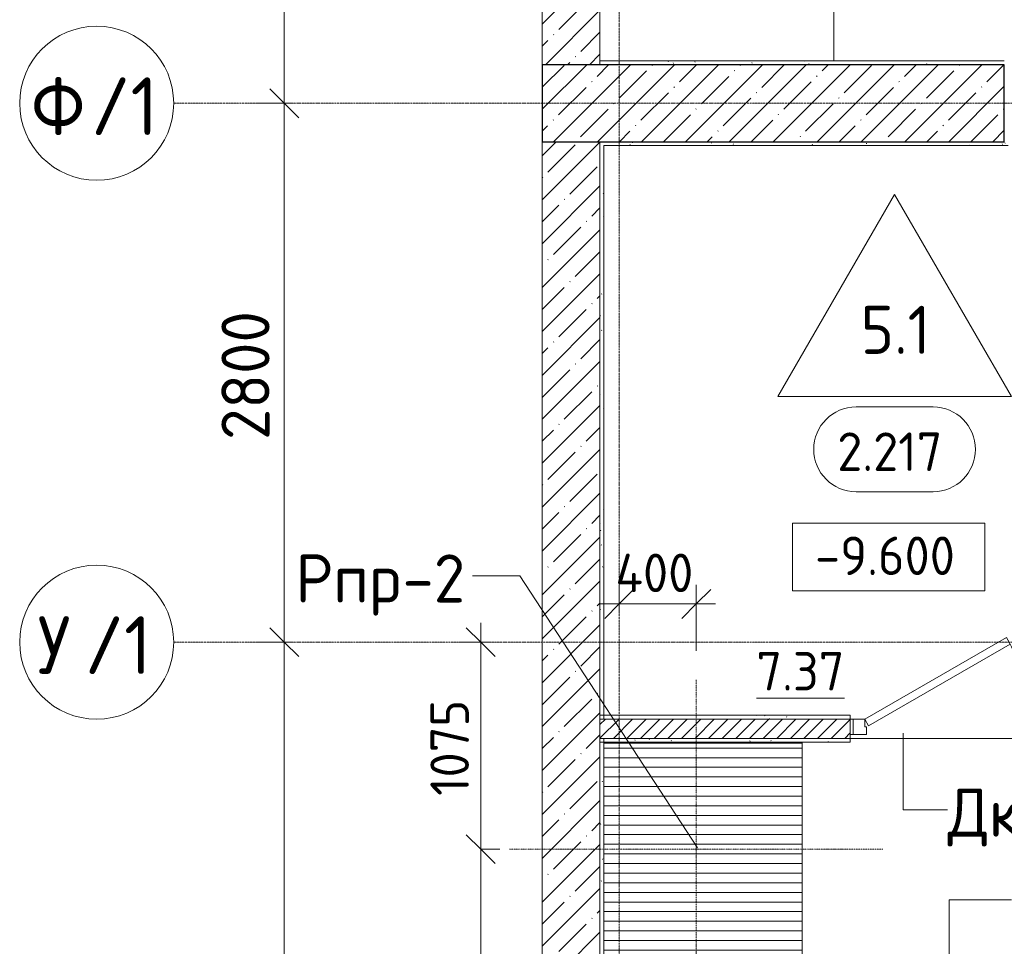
# Model space of a CAD drawing. Header units: millimetres. Extents: x -4136 to 63268, y -10605 to 130973.
# Tile 36 of 47: x -3114 to 2000, y 89470 to 94284. Entities that reach past the tile are written whole.
import ezdxf

# ---------------------------------------------------------------- set-up
doc = ezdxf.new("R2010")
doc.units = ezdxf.units.MM
doc.linetypes.add('4_ Штрихпунктир_ 10 х 2 мм', pattern=[14, 10, -2, 0, -2])
doc.linetypes.add('4_ Штрихпунктир_ 5 х 2 мм', pattern=[9, 5, -2, 0, -2])
for name, color, linetype, lineweight in [('A-ANNO-DIMS', 7, 'Continuous', 5), ('A-ANNO-DIMS-100', 7, 'Continuous', 5), ('A-AREA-IDEN', 7, 'Continuous', 5), ('A-DETL', 7, 'Continuous', 25), ('A-DOOR', 7, 'Continuous', 13), ('A-DOOR-FRAM', 7, 'Continuous', 13), ('A-DOOR-IDEN', 7, 'Continuous', 5), ('A-FLOR', 7, 'Continuous', 13), ('A-FLOR-IDEN', 7, 'Continuous', 5), ('A-WALL', 7, 'Continuous', 13), ('A-WALL-PATT', 7, 'Continuous', 13), ('C-PRKG', 7, 'Continuous', 13), ('G-ANNO-DIMS', 7, 'Continuous', 5), ('I-WALL', 7, 'Continuous', 13), ('M-EQPM', 7, 'Continuous', 13), ('M-EQPM-IDEN', 7, 'Continuous', 5), ('Q-SPCQ', 7, 'Continuous', 13), ('S-COLS', 7, 'Continuous', 25), ('S-GRID', 7, 'Continuous', 5), ('S-GRID-IDEN', 7, 'Continuous', 5)]:
    doc.layers.add(name, color=color, linetype=linetype, lineweight=lineweight)
doc.styles.add('GOST Common_1', font='GOST_Common.ttf', dxfattribs={"height": 300})
doc.styles.add('GOST Common_2', font='GOST_Common.ttf', dxfattribs={"height": 250})
doc.styles.add('GOST Common_3', font='GOST_Common.ttf', dxfattribs={"height": 200})
doc.dimstyles.new('2_5_мм', dxfattribs={"dimscale": 304.8, "dimtxt": 251.428749, "dimasz": 0.492126, "dimexe": 0.492126, "dimexo": 0.492126, "dimgap": 0, "dimtad": 1, "dimdec": 5, "dimrnd": 1e-05, "dimdsep": 46, "dimtxsty": 'GOST Common_2', "dimblk1": 'OBLIQUE', "dimblk2": 'OBLIQUE', "dimsah": 1, "dimcen": 0.09, "dimdle": 0.492126, "dimadec": 5, "dimazin": 2, "dimtfac": 1, "dimtdec": 4, "dimtix": 1, "dimtmove": 0, "dimatfit": 3, "dimfxl": 1, "dimtvp": 1, "dimtolj": 1, "dimtzin": 0, "dimarcsym": 2})
doc.dimstyles.new('2_мм', dxfattribs={"dimscale": 304.8, "dimtxt": 201.142999, "dimasz": 0.492126, "dimexe": 0.328084, "dimexo": 0.492126, "dimgap": 0, "dimtad": 1, "dimdec": 0, "dimdsep": 46, "dimtxsty": 'GOST Common_3', "dimblk1": 'OBLIQUE', "dimblk2": 'OBLIQUE', "dimsah": 1, "dimcen": 0.09, "dimdle": 0.328084, "dimadec": 5, "dimazin": 2, "dimtfac": 1, "dimtdec": 4, "dimtix": 1, "dimtmove": 0, "dimatfit": 3, "dimfxl": 1, "dimtvp": 1, "dimtolj": 1, "dimtzin": 0, "dimarcsym": 2})
pattern_1 = [(0, (0, 0), (203.2, 50.8), [3.353, -149.047, 3.353, -149.047, -812.8]), (0, (0, 0), (203.2, 50.8), [-304.8, 3.353, -301.447, 3.353, -149.047, -355.6]), (0, (0, 0), (203.2, 50.8), [-762, 3.353, -98.247, 3.353, -250.647]), (120, (76.2, 25.4), (-145.59409, 150.576362), [3.353, -149.047, 3.353, -149.047, -812.8]), (120, (76.2, 25.4), (-145.59409, 150.576362), [-304.8, 3.353, -301.447, 3.353, -149.047, -355.6]), (120, (76.2, 25.4), (-145.59409, 150.576362), [-762, 3.353, -98.247, 3.353, -250.647]), (240, (101.6, 127), (-57.60591, -201.376362), [3.353, -149.047, 3.353, -149.047, -812.8]), (240, (101.6, 127), (-57.60591, -201.376362), [-304.8, 3.353, -301.447, 3.353, -149.047, -355.6]), (240, (101.6, 127), (-57.60591, -201.376362), [-762, 3.353, -98.247, 3.353, -250.647])]
pattern_2 = [(45, (0, 0), (-114.04925, 114.04925), []), (45, (114.05, 0), (-114.04925, 114.04925), [201.612, -40.322, 3.353, -36.97])]

# ---------------------------------------------------------------- blocks, each defined once
blk = doc.blocks.new('Наметкина 10_РД_АР_П_Отделка_R21_rvt-1--02_Подвал_МП_часть А')
at = {"layer": 'A-WALL-PATT', "lineweight": 5}
h = blk.add_hatch(dxfattribs=at)
h.set_pattern_fill('FP_16', color=256, style=0, pattern_type=2)
h.set_pattern_definition(pattern_1)
h.paths.add_polyline_path([(2000, 94050), (2000, 94070), (-100, 94070), (-100, 94050)])
h = blk.add_hatch(dxfattribs=at)
h.set_pattern_fill('FP_16', color=256, style=0, pattern_type=2)
h.set_pattern_definition(pattern_1)
h.paths.add_polyline_path([(2000, 93630), (2020, 93630), (2020, 93850), (2000, 93850), (2000, 93650)])
h = blk.add_hatch(dxfattribs=at)
h.set_pattern_fill('FP_16', color=256, style=0, pattern_type=2)
h.set_pattern_definition(pattern_1)
h.paths.add_polyline_path([(2000, 93630), (2000, 93650), (-100, 93650), (-100, 93630), (-80, 93630)])
h = blk.add_hatch(dxfattribs=at)
h.set_pattern_fill('FP_16', color=256, style=0, pattern_type=2)
h.set_pattern_definition(pattern_1)
h.paths.add_polyline_path([(-80, 90670), (-80, 93630), (-100, 93630), (-100, 90670)])
h = blk.add_hatch(dxfattribs=at)
h.set_pattern_fill('FP_16', color=256, style=0, pattern_type=2)
h.set_pattern_definition(pattern_1)
h.paths.add_polyline_path([(2200, 90650), (2380, 90650), (2380, 90670), (2200, 90670)])
h.paths.add_polyline_path([(1200, 90650), (1200, 90670), (-80, 90670), (-80, 90650), (1101.5, 90650)])
h = blk.add_hatch(dxfattribs=at)
h.set_pattern_fill('FP_16', color=256, style=0, pattern_type=2)
h.set_pattern_definition(pattern_1)
h.paths.add_polyline_path([(-80, 89420), (-80, 90550), (-100, 90550), (-100, 89420)])
h = blk.add_hatch(dxfattribs=at)
h.set_pattern_fill('FP_16', color=256, style=0, pattern_type=2)
h.set_pattern_definition(pattern_1)
h.paths.add_polyline_path([(2450, 90530), (2450, 90550), (2200, 90550), (2200, 90530)])
h.paths.add_polyline_path([(1101.5, 90530), (1200, 90530), (1200, 90550), (-100, 90550), (-100, 90530)])
at = {"layer": 'A-WALL'}
for p, q in [((2000, 94070), (-100, 94070)), ((-100, 94070), (-100, 94050)), ((-100, 93650), (-100, 93630)), ((-100, 93630), (-100, 90670)), ((-80, 93630), (2000, 93630)), ((-80, 90670), (-80, 93630)), ((2000, 93630), (2020, 93630)), ((-100, 90670), (-80, 90670)), ((1200, 90670), (-80, 90670)), ((-80, 90670), (-80, 90650)), ((1200, 90650), (1200, 90670)), ((-80, 90650), (1200, 90650)), ((-100, 90550), (-100, 89420)), ((-80, 90550), (-100, 90550)), ((1200, 90550), (-100, 90550)), ((-100, 90550), (-100, 90530)), ((-100, 90530), (1200, 90530)), ((-80, 89420), (-80, 90550)), ((1200, 90530), (1200, 90550))]:
    blk.add_line(p, q, dxfattribs=at)
blk = doc.blocks.new('АР_Машиноместо - 4900x2400_М__5300х2500_-V27--02_Подвал_МП_часть А')
at = {"layer": 'C-PRKG'}
blk.add_line((0, 0), (0, -5280), dxfattribs=at)
blk = doc.blocks.new('АР_Дверь однопольная - 1000х2100h_850__Кладовая-4627048--02_Подвал_МП_часть А')
at = {"layer": 'A-DOOR'}
for p, q in [((311.1, 475), (-425, 50)), ((331.1, 440.4), (311.1, 475)), ((-405, 15.4), (331.1, 440.4)), ((-425, 50), (-405, 15.4))]:
    blk.add_line(p, q, dxfattribs=at)
at = {"layer": 'A-DOOR', "lineweight": 5}
blk.add_arc((-425, 50), 850, 360, 30, dxfattribs=at)
at = {"layer": 'A-DOOR-FRAM'}
for p, q in [((-485, 50), (-500, 50)), ((-425, 50), (-485, 50)), ((-485, 50), (-485, -30)), ((-425, 10), (-425, 50)), ((-415, 10), (-425, 10)), ((-415, -30), (-415, 10)), ((425, 10), (415, 10)), ((415, 10), (415, -30)), ((485, 50), (425, 50)), ((425, 50), (425, 10)), ((485, -30), (485, 50)), ((485, 50), (500, 50)), ((-485, -30), (-500, -30)), ((-485, -30), (-415, -30)), ((415, -30), (485, -30)), ((485, -30), (500, -30))]:
    blk.add_line(p, q, dxfattribs=at)
blk = doc.blocks.new('АР_Приямок - ПР-2_1050х1100-V31--02_Подвал_МП_часть А')
at = {"layer": 'M-EQPM', "lineweight": 5}
h = blk.add_hatch(dxfattribs=at)
h.set_pattern_fill('FP_13', color=256, style=0, pattern_type=2)
h.set_pattern_definition([(90, (0, 0), (-50, 3e-15), [])])
h.paths.add_polyline_path([(1100, 525), (0, 525), (0, -505), (1100, -505)])
at = {"layer": 'M-EQPM'}
for p, q in [((0, -505), (0, 525)), ((0, 525), (1100, 525)), ((1100, 525), (1100, -505))]:
    blk.add_line(p, q, dxfattribs=at)
at = {"layer": 'Q-SPCQ'}
for p, q in [((0, 525), (0, -505)), ((1100, -505), (1100, 525))]:
    blk.add_line(p, q, dxfattribs=at)
blk = doc.blocks.new('КР_Колонна_ЖБ_Прямоугольная - 400x2400h_B40-V34--02_Подвал_МП_часть А')
at = {"layer": 'S-COLS', "lineweight": 5}
h = blk.add_hatch(dxfattribs=at)
h.set_pattern_fill('FP_14', color=256, style=0, pattern_type=2)
h.set_pattern_definition([(315, (-93850, 800.04), (114.04925, 114.04925), []), (315, (-93850, 685.99), (114.04925, 114.04925), [201.613, -40.323, 3.353, -36.97])])
h.paths.add_polyline_path([(-200, 1200), (-200, -1200), (200, -1200), (200, 1200)])
at = {"layer": 'S-COLS'}
for p, q in [((200, 1200), (-200, 1200)), ((-200, 1200), (-200, -1200)), ((200, -1200), (200, 1200)), ((-200, -1200), (200, -1200))]:
    blk.add_line(p, q, dxfattribs=at)
blk = doc.blocks.new('Ось сетки - 8_0 мм-31302--02_Подвал_МП_часть А')
at = {"layer": 'S-GRID-IDEN'}
blk.add_circle((0, 0), 4, dxfattribs=at)
blk = doc.blocks.new('Марка помещения _Номер_ - 2 мм-68851--02_Подвал_МП_часть А')
at = {"layer": 'A-AREA-IDEN'}
for p, q in [((-2.027, 2.21), (1.973, 2.21)), ((-2.027, -2.19), (1.973, -2.19))]:
    blk.add_line(p, q, dxfattribs=at)
for centre, start, end in [((-2.027, 0.01), 90, 270), ((1.973, 0.01), 270, 90)]:
    blk.add_arc(centre, 2.2, start, end, dxfattribs=at)
blk = doc.blocks.new('DIMBLOCK102--02_Подвал_МП_часть А')
at = {"layer": 'A-ANNO-DIMS-100', "lineweight": 25}
for p, q in [((-1739.2, 91050), (-1814.2, 91125)), ((-1739.2, 91050), (-1664.2, 90975)), ((-1739.2, 86850), (-1814.2, 86925)), ((-1739.2, 86850), (-1664.2, 86775))]:
    blk.add_line(p, q, dxfattribs=at)
at = {"layer": 'A-ANNO-DIMS-100'}
for p, q in [((-1695.2, 91050), (-1889.2, 91050)), ((-1739.2, 86850), (-1739.2, 91050)), ((-1739.2, 91050), (-1695.2, 91050)), ((-1695.2, 86850), (-1889.2, 86850)), ((-1739.2, 86850), (-1695.2, 86850))]:
    blk.add_line(p, q, dxfattribs=at)
at = {"layer": 'A-ANNO-DIMS-100', "color": 0, "insert": (-2065.9, 88587.8), "char_height": 250, "width": 869.347, "attachment_point": 1, "rotation": 90, "line_spacing_factor": 1.022761, "style": 'GOST Common_2'}
blk.add_mtext('4200', dxfattribs=at)
blk = doc.blocks.new('_Oblique')
at = {"color": 0, "linetype": 'ByBlock', "lineweight": -2}
blk.add_line((-0.5, -0.5), (0.5, 0.5), dxfattribs=at)
blk = doc.blocks.new('DIMBLOCK103--02_Подвал_МП_часть А')
at = {"layer": 'A-ANNO-DIMS-100', "lineweight": 25}
for p, q in [((-1739.2, 93850), (-1814.2, 93925)), ((-1739.2, 93850), (-1664.2, 93775)), ((-1739.2, 91050), (-1814.2, 91125)), ((-1739.2, 91050), (-1664.2, 90975))]:
    blk.add_line(p, q, dxfattribs=at)
at = {"layer": 'A-ANNO-DIMS-100'}
for p, q in [((-1695.2, 93850), (-1889.2, 93850)), ((-1739.2, 91050), (-1739.2, 93850)), ((-1739.2, 93850), (-1695.2, 93850)), ((-1695.2, 91050), (-1889.2, 91050)), ((-1739.2, 91050), (-1695.2, 91050))]:
    blk.add_line(p, q, dxfattribs=at)
at = {"layer": 'A-ANNO-DIMS-100', "color": 0, "insert": (-2065.9, 92100.6), "char_height": 250, "width": 838.664, "attachment_point": 1, "rotation": 90, "line_spacing_factor": 1.022761, "style": 'GOST Common_2'}
blk.add_mtext('2800', dxfattribs=at)
blk = doc.blocks.new('DIMBLOCK104--02_Подвал_МП_часть А')
at = {"layer": 'A-ANNO-DIMS-100', "lineweight": 25}
for p, q in [((-1739.2, 99300), (-1814.2, 99375)), ((-1739.2, 99300), (-1664.2, 99225)), ((-1739.2, 93850), (-1814.2, 93925)), ((-1739.2, 93850), (-1664.2, 93775))]:
    blk.add_line(p, q, dxfattribs=at)
at = {"layer": 'A-ANNO-DIMS-100'}
for p, q in [((-1695.2, 99300), (-1889.2, 99300)), ((-1739.2, 93850), (-1739.2, 99300)), ((-1739.2, 99300), (-1695.2, 99300)), ((-1695.2, 93850), (-1889.2, 93850)), ((-1739.2, 93850), (-1695.2, 93850))]:
    blk.add_line(p, q, dxfattribs=at)
at = {"layer": 'A-ANNO-DIMS-100', "color": 0, "insert": (-2065.9, 96212.8), "char_height": 250, "width": 869.347, "attachment_point": 1, "rotation": 90, "line_spacing_factor": 1.022761, "style": 'GOST Common_2'}
blk.add_mtext('5450', dxfattribs=at)
blk = doc.blocks.new('DIMBLOCK177--02_Подвал_МП_часть А')
at = {"layer": 'A-ANNO-DIMS-100'}
for p, q in [((0, 91204.8), (0, 91348.7)), ((400, 91005), (400, 91348.7)), ((-100, 91248.7), (500, 91248.7)), ((0, 91248.7), (0, 91204.8)), ((400, 91248.7), (400, 91005))]:
    blk.add_line(p, q, dxfattribs=at)
at = {"layer": 'A-ANNO-DIMS-100', "lineweight": 25}
for p, q in [((0, 91248.7), (75, 91323.7)), ((400, 91248.7), (475, 91323.7)), ((0, 91248.7), (-75, 91173.7)), ((400, 91248.7), (325, 91173.7))]:
    blk.add_line(p, q, dxfattribs=at)
at = {"layer": 'A-ANNO-DIMS-100', "color": 0, "insert": (-19.9, 91510.1), "char_height": 200, "width": 527.745, "attachment_point": 1, "line_spacing_factor": 1.022761, "style": 'GOST Common_3'}
blk.add_mtext('400', dxfattribs=at)
blk = doc.blocks.new('DIMBLOCK178--02_Подвал_МП_часть А')
at = {"layer": 'A-ANNO-DIMS-100', "lineweight": 25}
for p, q in [((-719.2, 89975), (-794.2, 90050)), ((-719.2, 89975), (-644.2, 89900)), ((-719.2, 86850), (-794.2, 86925)), ((-719.2, 86850), (-644.2, 86775))]:
    blk.add_line(p, q, dxfattribs=at)
at = {"layer": 'A-ANNO-DIMS-100'}
for p, q in [((-720, 89975), (-619.2, 89975)), ((-719.2, 89975), (-720, 89975)), ((-719.2, 86750), (-719.2, 89975)), ((-675.2, 86850), (-819.2, 86850)), ((-719.2, 86850), (-675.2, 86850))]:
    blk.add_line(p, q, dxfattribs=at)
at = {"layer": 'A-ANNO-DIMS-100', "color": 0, "insert": (-980.5, 88151.7), "char_height": 200, "width": 625.93, "attachment_point": 1, "rotation": 90, "line_spacing_factor": 1.022761, "style": 'GOST Common_3'}
blk.add_mtext('3125', dxfattribs=at)
blk = doc.blocks.new('DIMBLOCK179--02_Подвал_МП_часть А')
at = {"layer": 'A-ANNO-DIMS-100'}
for p, q in [((-719.2, 89975), (-719.2, 91150)), ((-675.2, 91050), (-819.2, 91050)), ((-719.2, 91050), (-675.2, 91050)), ((-720, 89975), (-619.2, 89975)), ((-719.2, 89975), (-720, 89975))]:
    blk.add_line(p, q, dxfattribs=at)
at = {"layer": 'A-ANNO-DIMS-100', "lineweight": 25}
for p, q in [((-719.2, 91050), (-794.2, 91125)), ((-719.2, 91050), (-644.2, 90975)), ((-719.2, 89975), (-794.2, 90050)), ((-719.2, 89975), (-644.2, 89900))]:
    blk.add_line(p, q, dxfattribs=at)
at = {"layer": 'A-ANNO-DIMS-100', "color": 0, "insert": (-980.5, 90251.7), "char_height": 200, "width": 625.93, "attachment_point": 1, "rotation": 90, "line_spacing_factor": 1.022761, "style": 'GOST Common_3'}
blk.add_mtext('1075', dxfattribs=at)
blk = doc.blocks.new('Марка полов - Марка полов-4106608--02_Подвал_МП_часть А')
at = {"layer": 'A-FLOR-IDEN'}
for p, q in [((0, 7), (-6.062, -3.5)), ((6.062, -3.5), (0, 7)), ((-6.062, -3.5), (6.062, -3.5))]:
    blk.add_line(p, q, dxfattribs=at)
blk = doc.blocks.new('Высотные отметки - Frame_2-749557--02_Подвал_МП_часть А')
at = {"layer": 'G-ANNO-DIMS'}
for p, q in [((-5, 3.5), (-5, 0)), ((5, 3.5), (-5, 3.5)), ((5, 0), (5, 3.5)), ((-5, 0), (5, 0))]:
    blk.add_line(p, q, dxfattribs=at)

msp = doc.modelspace()

# ---------------------------------------------------------------- hatches: boundary and pattern name
at = {"layer": 'A-WALL-PATT', "lineweight": 5}
h = msp.add_hatch(dxfattribs=at)
h.set_pattern_fill('FP_3', color=256, style=0, pattern_type=2)
h.set_pattern_definition(pattern_2)
h.paths.add_polyline_path([(-400, 94050), (-100, 94050), (-100, 98600), (-400, 98600), (-400, 94118.156315)])
h = msp.add_hatch(dxfattribs=at)
h.set_pattern_fill('FP_3', color=256, style=0, pattern_type=2)
h.set_pattern_definition(pattern_2)
h.paths.add_polyline_path([(-399.959626, 86350), (-100, 86350), (-100, 93650), (-400, 93650), (-400, 86350)])
h = msp.add_hatch(dxfattribs=at)
h.set_pattern_fill('FP_2', color=256, style=0, pattern_type=2)
h.set_pattern_definition([(45, (0, 0), (-35.35534, 35.35534), [])])
h.paths.add_polyline_path([(3700, 90550), (4550, 90550), (4550, 90650), (3700, 90650)])
h.paths.add_polyline_path([(6275, 90550), (6275, 90650), (5550, 90650), (5550, 90550), (6262.550588, 90550)])
h.paths.add_polyline_path([(2200, 90550), (2700, 90550), (2700, 90650), (2200, 90650)])
h.paths.add_polyline_path([(1101.487733, 90550), (1200, 90550), (1200, 90650), (-100, 90650), (-100, 90550)])

# ---------------------------------------------------------------- linework, layer by layer
at = {"layer": 'A-DETL', "linetype": '4_ Штрихпунктир_ 5 х 2 мм', "lineweight": 5}
for p, q in [((400, 89075), (400, 90855)), ((1370, 89975), (-570, 89975))]:
    msp.add_line(p, q, dxfattribs=at)
at = {"layer": 'A-DOOR-IDEN'}
for p, q in [((1474.949395, 90577.201529), (1474.949395, 90179.037023)), ((1474.949395, 90179.037023), (1705.555253, 90179.037023)), ((1713.914671, 89710.581133), (2036.731019, 89710.581133)), ((1713.914671, 89247.92183), (1713.914671, 89710.581133))]:
    msp.add_line(p, q, dxfattribs=at)
at = {"layer": 'A-FLOR'}
for p, q in [((950, 90530), (950, 89420)), ((2200, 90550), (1200, 90550))]:
    msp.add_line(p, q, dxfattribs=at)
at = {"layer": 'A-WALL'}
for p, q in [((-400, 98600), (-400, 94050)), ((-100, 94050), (-100, 98600)), ((-400, 93650), (-400, 86350)), ((-100, 86350), (-100, 93650))]:
    msp.add_line(p, q, dxfattribs=at)
at = {"layer": 'I-WALL'}
for p, q in [((1200, 90650), (-100, 90650)), ((1200, 90550), (1200, 90650)), ((-100, 90550), (1200, 90550))]:
    msp.add_line(p, q, dxfattribs=at)
at = {"layer": 'M-EQPM-IDEN'}
for p, q in [((-516.264148, 91395.082806), (-761.084967, 91395.082806)), ((406.007423, 89981.999944), (-516.264148, 91395.082806))]:
    msp.add_line(p, q, dxfattribs=at)
at = {"layer": 'S-GRID', "linetype": '4_ Штрихпунктир_ 10 х 2 мм'}
for p, q in [((0, 30441.966891), (0, 128906.889941)), ((38983.503377, 93850), (-2313.623038, 93850)), ((38983.503377, 91050), (-2313.623038, 91050))]:
    msp.add_line(p, q, dxfattribs=at)

# ---------------------------------------------------------------- block references
at = {"lineweight": 5}
msp.add_blockref('Наметкина 10_РД_АР_П_Отделка_R21_rvt-1--02_Подвал_МП_часть А', (0, 0), dxfattribs=at)
at = {"layer": 'A-AREA-IDEN', "xscale": 99.99999999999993, "yscale": 99.99999999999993, "zscale": 99.99999999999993}
msp.add_blockref('Марка помещения _Номер_ - 2 мм-68851--02_Подвал_МП_часть А', (1432.786851, 92050.965508), dxfattribs=at)
at = {"layer": 'A-DOOR'}
msp.add_blockref('АР_Дверь однопольная - 1000х2100h_850__Кладовая-4627048--02_Подвал_МП_часть А', (1700, 90600), dxfattribs=at)
at = {"layer": 'A-FLOR-IDEN', "xscale": 99.99999999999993, "yscale": 99.99999999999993, "zscale": 99.99999999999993}
msp.add_blockref('Марка полов - Марка полов-4106608--02_Подвал_МП_часть А', (1430.513236, 92675.838404), dxfattribs=at)
at = {"layer": 'C-PRKG'}
msp.add_blockref('АР_Машиноместо - 4900x2400_М__5300х2500_-V27--02_Подвал_МП_часть А', (1115, 99350), dxfattribs=at)
at = {"layer": 'G-ANNO-DIMS', "xscale": 99.99999999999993, "yscale": 99.99999999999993, "zscale": 99.99999999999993}
msp.add_blockref('Высотные отметки - Frame_2-749557--02_Подвал_МП_часть А', (1399.438404, 91317.653083), dxfattribs=at)
at = {"layer": 'M-EQPM', "rotation": 269.999999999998}
msp.add_blockref('АР_Приямок - ПР-2_1050х1100-V31--02_Подвал_МП_часть А', (425, 90525), dxfattribs=at)
at = {"layer": 'S-COLS', "rotation": 90.00000000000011}
msp.add_blockref('КР_Колонна_ЖБ_Прямоугольная - 400x2400h_B40-V34--02_Подвал_МП_часть А', (800.040374, 93850), dxfattribs=at)
at = {"layer": 'S-GRID-IDEN', "xscale": 99.99999999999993, "yscale": 99.99999999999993, "zscale": 99.99999999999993, "rotation": 89.99999999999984}
for p in [(-2713.623038, 93850), (-2713.623038, 91050)]:
    msp.add_blockref('Ось сетки - 8_0 мм-31302--02_Подвал_МП_часть А', p, dxfattribs=at)

# ---------------------------------------------------------------- texts
at = {"layer": 'A-AREA-IDEN', "char_height": 200, "attachment_point": 1, "style": 'GOST Common_3'}
for s, insert, width in [('2.217', (1132.272654, 92139.70869), 721.51875), ('\\L7.37', (712.247926, 90999.119375), 593.24875)]:
    msp.add_mtext(s, dxfattribs=dict(at, insert=insert, width=width))
at = {"layer": 'A-DOOR-IDEN', "insert": (1705.555253, 90289.964107), "char_height": 250, "width": 705.485, "attachment_point": 1, "style": 'GOST Common_2'}
msp.add_mtext('Дкл', dxfattribs=at)
at = {"layer": 'A-FLOR-IDEN', "insert": (1254.136953, 92797.900076), "char_height": 250, "width": 456.961875, "attachment_point": 1, "style": 'GOST Common_2'}
msp.add_mtext('5.1', dxfattribs=at)
at = {"layer": 'G-ANNO-DIMS', "insert": (1017.281878, 91599.018744), "char_height": 200, "width": 917.17566319, "attachment_point": 1, "line_spacing_factor": 1.022761, "style": 'GOST Common_3'}
msp.add_mtext('-9.600', dxfattribs=at)
at = {"layer": 'M-EQPM-IDEN', "char_height": 250, "attachment_point": 1, "style": 'GOST Common_2'}
for s, insert, width in [('Рпр', (-1681.084967, 91506.009889), 673.4175), ('-2', (-1125.459967, 91506.009889), 432.91125)]:
    msp.add_mtext(s, dxfattribs=dict(at, insert=insert, width=width))
at = {"layer": 'S-GRID-IDEN', "char_height": 300, "attachment_point": 1, "style": 'GOST Common_1'}
for s, insert, width in [('\\fGOST Common|b0|i0|c204|p34|;Ф', (-3055.04352, 93984.544597), 376.793125), ('/1', (-2744.158103, 93984.544597), 448.945), ('\\fGOST Common|b0|i0|c204|p34|;У', (-3022.04352, 91184.544597), 296.624375), ('/1', (-2777.303936, 91184.544597), 448.945)]:
    msp.add_mtext(s, dxfattribs=dict(at, insert=insert, width=width))

# ---------------------------------------------------------------- dimensions: what is measured, and where the dimension line sits
at = {"layer": 'A-ANNO-DIMS'}
for base, p1, p2, dimstyle, override, picture, middle in [((-1739.1539371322, 99300.0000000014), (-1845.2199543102, 93850.0000000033), (-1845.2199543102, 99300.0000000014), '2_5_мм', {"dimpost": '<>', "dimfxl": 5450}, 'DIMBLOCK104--02_Подвал_МП_часть А', (-1864.1539371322, 96575.0000000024)), ((-1739.153937, 93850), (-1845.219954, 91050), (-1845.219954, 93850), '2_5_мм', {"dimpost": '<>', "dimfxl": 2800}, 'DIMBLOCK103--02_Подвал_МП_часть А', (-1864.153937, 92450)), ((-719.153937, 91050), (-570, 89975), (-825.219954, 91050), '2_мм', {"dimpost": '<>', "dimfxl": 1104.881091}, 'DIMBLOCK179--02_Подвал_МП_часть А', (-819.153937, 90512.5)), ((-1739.153937, 91050), (-1845.219954, 86850), (-1845.219954, 91050), '2_5_мм', {"dimpost": '<>', "dimfxl": 4200}, 'DIMBLOCK102--02_Подвал_МП_часть А', (-1864.153937, 88950)), ((-719.153937, 89975), (-825.219954, 86850), (-570, 89975), '2_мм', {"dimpost": '<>', "dimfxl": 3135.404635}, 'DIMBLOCK178--02_Подвал_МП_часть А', (-819.153937, 88412.5))]:
    dim = msp.add_linear_dim(base=base, p1=p1, p2=p2, angle=90, dimstyle=dimstyle, override=override, dxfattribs=at)
    dim.commit()
    dim.dimension.update_dxf_attribs({"geometry": picture, "text_midpoint": middle})
dim = msp.add_linear_dim(base=(400, 91248.743074), p1=(0, 91354.809091), p2=(400, 90855), dimstyle='2_мм', override={"dimpost": '<>', "dimfxl": 640.16336}, dxfattribs=at)
dim.commit()
dim.dimension.update_dxf_attribs({"geometry": 'DIMBLOCK177--02_Подвал_МП_часть А', "text_midpoint": (200, 91348.743074)})

doc.saveas('drawing.dxf')
